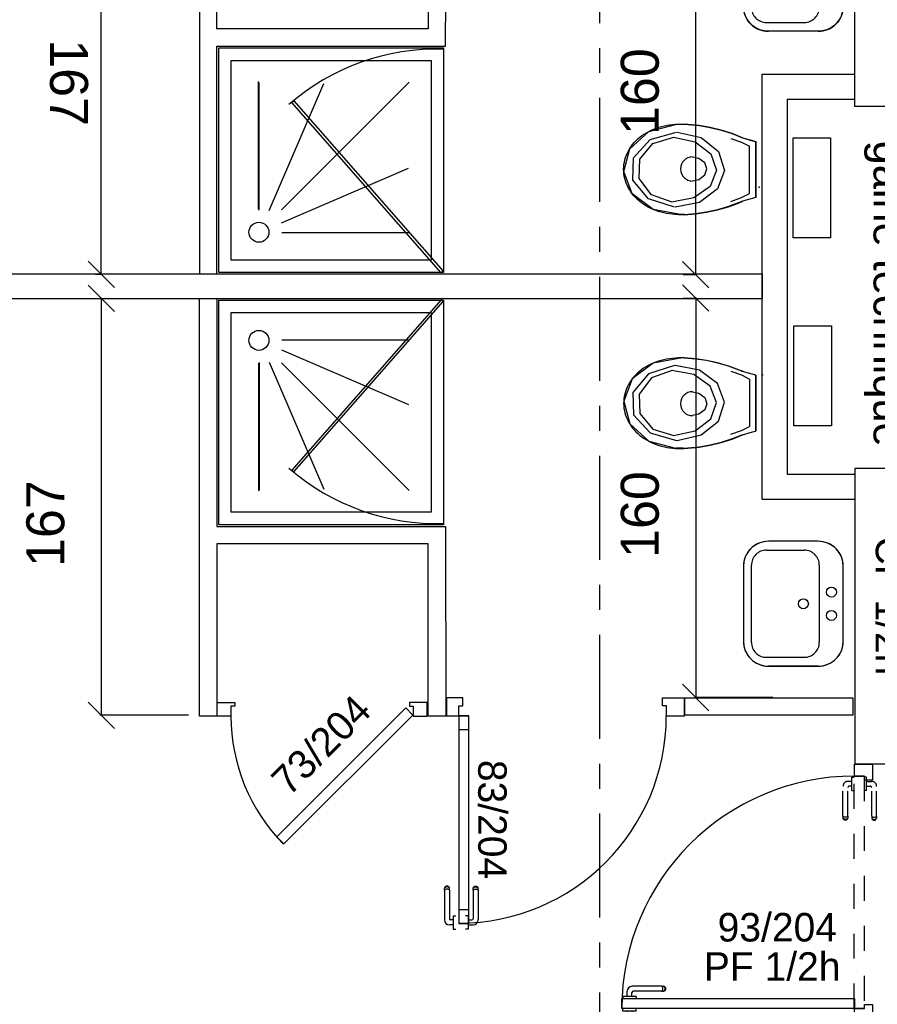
# Model space of a CAD drawing. Header units: millimetres. Extents: x -15 to 127, y -65 to 67.
# Tile 200 of 256: x 9.13 to 12.56, y 16.35 to 20.29. Entities that reach past the tile are written whole.
import ezdxf

# ---------------------------------------------------------------- set-up
doc = ezdxf.new("R2010")
doc.units = ezdxf.units.MM
doc.header["$MEASUREMENT"] = 0
doc.linetypes.add('PC_DASH_3', pattern=[0.055556, 0.027778, -0.027778])
doc.linetypes.add('PC_DASH_4', pattern=[0.638889, 0.416667, -0.083333, 0.055556, -0.083333])
doc.layers.add('structure rdc', color=7, linetype='Continuous')
doc.styles.get("Standard").update_dxf_attribs({"font": 'BKANT.TTF'})

# ---------------------------------------------------------------- blocks, each defined once
blk = doc.blocks.new('PD_4551')
at = {"layer": 'structure rdc', "color": 0}
for p, q in [((12.7998, -5.5965), (12.9518, -5.5966)), ((13.0078, -5.5611), (12.8078, -5.5611)), ((12.7078, -5.961), (12.7078, -5.661)), ((12.7398, -5.6565), (12.7398, -5.9656)), ((13.0118, -5.9656), (13.0118, -5.6566)), ((13.1078, -5.6611), (13.1078, -5.9611)), ((12.7998, -6.0256), (12.9518, -6.0256)), ((13.0077, -6.0611), (12.8077, -6.0611))]:
    blk.add_line(p, q, dxfattribs=at)
blk.add_lwpolyline([(13.0077, -6.0611), (12.8077, -6.0611), (12.7904, -6.0595), (12.7735, -6.055), (12.7578, -6.0477), (12.7435, -6.0377), (12.7312, -6.0253), (12.7212, -6.011), (12.7138, -5.9952), (12.7093, -5.9784), (12.7078, -5.961), (12.7078, -5.961), (12.7078, -5.661), (12.7093, -5.6437), (12.7139, -5.6268), (12.7212, -5.611), (12.7312, -5.5968), (12.7436, -5.5844), (12.7578, -5.5744), (12.7736, -5.5671), (12.7905, -5.5626), (12.8078, -5.5611), (12.8078, -5.5611), (13.0078, -5.5611), (13.0252, -5.5626), (13.042, -5.5671), (13.0578, -5.5745), (13.0721, -5.5845), (13.0844, -5.5968), (13.0944, -5.6111), (13.1018, -5.6269), (13.1063, -5.6438), (13.1078, -5.6611), (13.1078, -5.6611), (13.1078, -5.9611), (13.1062, -5.9785), (13.1017, -5.9953), (13.0944, -6.0111), (13.0844, -6.0254), (13.072, -6.0377), (13.0577, -6.0477), (13.042, -6.0551), (13.0251, -6.0596), (13.0077, -6.0611), (13.0077, -6.0611)], dxfattribs=at)
for centre in [(13.0602, -5.7644), (12.9478, -5.8111), (13.0602, -5.8578)]:
    blk.add_circle(centre, 0.02, dxfattribs=at)
for centre, radius, start, end in [((12.8078, -5.6611), 0.1, 89.9892, 179.9895), ((12.7998, -5.6565), 0.06, 89.9892, 179.9894), ((12.9518, -5.6566), 0.06, 359.9886, 89.9889), ((13.0078, -5.6611), 0.1, 359.9886, 89.9889), ((12.8078, -5.9611), 0.1, 179.9886, 269.9889), ((12.7998, -5.9656), 0.06, 179.9886, 269.9889), ((12.9518, -5.9656), 0.06, 269.9886, 359.9889), ((13.0078, -5.9611), 0.1, 269.9886, 359.9889)]:
    blk.add_arc(centre, radius, start, end, dxfattribs=at)
blk = doc.blocks.new('PD_4552')
at = {"layer": 'structure rdc', "color": 0}
for p, q in [((12.4686, -6.434), (12.4384, -6.434)), ((12.7576, -6.727), (12.7576, -6.5038)), ((12.7318, -6.7111), (12.7318, -6.5206)), ((12.4719, -6.796), (12.4484, -6.796))]:
    blk.add_line(p, q, dxfattribs=at)
for points in [[(12.7571, -6.7265), (12.7134, -6.7386), (12.7004, -6.7429), (12.7023, -6.7424), (12.6907, -6.7473), (12.6482, -6.7631), (12.6047, -6.7759), (12.5604, -6.7856), (12.5155, -6.7922), (12.4703, -6.7957), (12.4719, -6.7955), (12.4484, -6.7955), (12.4565, -6.7948), (12.4458, -6.795), (12.4344, -6.7947), (12.423, -6.7939), (12.4116, -6.7926), (12.4004, -6.7908), (12.3893, -6.7886), (12.3783, -6.7859), (12.3676, -6.7826), (12.357, -6.779), (12.3467, -6.7749), (12.3367, -6.7703), (12.327, -6.7653), (12.3176, -6.7599), (12.3085, -6.7541), (12.2999, -6.7479), (12.2916, -6.7414), (12.2838, -6.7345), (12.2764, -6.7273), (12.2695, -6.7197), (12.2631, -6.7119), (12.2571, -6.7038), (12.2517, -6.6954), (12.2468, -6.6869), (12.2425, -6.6781), (12.2387, -6.6692), (12.2356, -6.6601), (12.2329, -6.6509), (12.2309, -6.6416), (12.2295, -6.6322), (12.2286, -6.6227), (12.2284, -6.6132), (12.2287, -6.6038), (12.2297, -6.5943), (12.2312, -6.585), (12.2334, -6.5757), (12.2361, -6.5665), (12.2394, -6.5574), (12.2433, -6.5485), (12.2477, -6.5398), (12.2527, -6.5312), (12.2582, -6.5229), (12.2642, -6.5149), (12.2707, -6.5071), (12.2777, -6.4996), (12.2852, -6.4925), (12.2931, -6.4856), (12.3014, -6.4791), (12.3102, -6.473), (12.3193, -6.4673), (12.3287, -6.462), (12.3385, -6.4571), (12.3486, -6.4526), (12.3589, -6.4485), (12.3695, -6.445), (12.3803, -6.4418), (12.3913, -6.4392), (12.4024, -6.437), (12.4137, -6.4353), (12.425, -6.4342), (12.4364, -6.4335), (12.4384, -6.4335), (12.4686, -6.4335), (12.4703, -6.433), (12.4855, -6.4338), (12.5307, -6.4383), (12.5754, -6.446), (12.6194, -6.4567), (12.6626, -6.4705), (12.7048, -6.4873), (12.7004, -6.486), (12.7439, -6.4991), (12.7571, -6.5024), (12.7576, -6.5033), (12.7576, -6.7265)], [(12.4565, -6.7953), (12.3462, -6.7751), (12.2628, -6.712), (12.2286, -6.6229), (12.2528, -6.5315), (12.3288, -6.4624), (12.4364, -6.4339), (12.4364, -6.4339)], [(12.4319, -6.765), (12.3276, -6.7316), (12.2657, -6.6569), (12.2683, -6.5674), (12.3344, -6.4951), (12.4406, -6.4656)], [(12.4427, -6.4656), (12.5387, -6.4871), (12.608, -6.543), (12.632, -6.6182), (12.6042, -6.6926), (12.5322, -6.7463), (12.4351, -6.7649), (12.4351, -6.7649)], [(12.7048, -6.4878), (12.6626, -6.471), (12.6194, -6.4572), (12.5754, -6.4465), (12.5307, -6.4388), (12.4855, -6.4343), (12.4703, -6.4335)], [(12.4222, -6.745), (12.3399, -6.7161), (12.2912, -6.6512), (12.2932, -6.5735), (12.3454, -6.5106), (12.429, -6.485)], [(12.4284, -6.485), (12.5154, -6.5037), (12.5781, -6.5522), (12.5998, -6.6175), (12.5747, -6.6822), (12.5094, -6.7288), (12.4215, -6.7449), (12.4215, -6.7449)], [(12.6577, -6.4899), (12.7005, -6.5048), (12.7318, -6.5212)], [(12.7004, -6.4865), (12.7439, -6.4995), (12.7571, -6.5029)], [(12.4972, -6.6609), (12.4972, -6.6609), (12.5293, -6.6544), (12.5529, -6.6366), (12.5615, -6.6124), (12.5529, -6.5882), (12.5293, -6.5705), (12.4972, -6.564)], [(12.4703, -6.7961), (12.5155, -6.7927), (12.5604, -6.7861), (12.6047, -6.7764), (12.6482, -6.7636), (12.6907, -6.7478), (12.7023, -6.7429)], [(12.6577, -6.7424), (12.7005, -6.7275), (12.7318, -6.7111)], [(12.7571, -6.727), (12.7134, -6.7391), (12.7004, -6.7434)]]:
    blk.add_lwpolyline(points, dxfattribs=at)
blk.add_arc((12.5045, -6.6124), 0.0484, 90, 270, dxfattribs=at)
blk = doc.blocks.new('PD_4554')
at = {"layer": 'structure rdc', "color": 0}
for p, q in [((11.5464, -4.5246), (11.5312, -4.5246)), ((11.5464, -4.5091), (11.5464, -4.5075)), ((11.5464, -4.5075), (11.5465, -4.5075)), ((11.5464, -4.5138), (11.5464, -4.5091)), ((11.5464, -4.521), (11.5464, -4.5138)), ((11.5464, -4.5298), (11.5464, -4.521)), ((11.5464, -4.5392), (11.5464, -4.5298)), ((11.5465, -4.5075), (11.5563, -4.5075)), ((11.5563, -4.5075), (11.5564, -4.5075)), ((11.5112, -4.6637), (11.5112, -4.5447)), ((11.5309, -4.6637), (11.5309, -4.5494)), ((11.5464, -4.5444), (11.5359, -4.5444)), ((11.5464, -4.548), (11.5464, -4.5392)), ((11.5464, -4.5552), (11.5464, -4.548)), ((11.5464, -4.5599), (11.5464, -4.5552)), ((11.5464, -4.5615), (11.5464, -4.5599)), ((11.5464, -4.5615), (11.5465, -4.5615)), ((11.5465, -4.5615), (11.5563, -4.5615)), ((11.5563, -4.5615), (11.5564, -4.5615)), ((11.5112, -4.6637), (11.5112, -4.6698)), ((11.5112, -4.6698), (11.5112, -4.672)), ((11.5124, -4.6753), (11.5112, -4.672)), ((11.5146, -4.6667), (11.5124, -4.6653)), ((11.5146, -4.6751), (11.5124, -4.6727)), ((11.5146, -4.6779), (11.5124, -4.6753)), ((11.5176, -4.6676), (11.5146, -4.6667)), ((11.5176, -4.6767), (11.5146, -4.6751)), ((11.5176, -4.6797), (11.5146, -4.6779)), ((11.521, -4.6679), (11.5176, -4.6676)), ((11.521, -4.6772), (11.5176, -4.6767)), ((11.521, -4.6803), (11.5176, -4.6797)), ((11.5245, -4.6676), (11.521, -4.6679)), ((11.5245, -4.6767), (11.521, -4.6772)), ((11.5245, -4.6797), (11.521, -4.6803)), ((11.5275, -4.6667), (11.5245, -4.6676)), ((11.5275, -4.6751), (11.5245, -4.6767)), ((11.5275, -4.6779), (11.5245, -4.6797)), ((11.5297, -4.6653), (11.5275, -4.6667)), ((11.5297, -4.6727), (11.5275, -4.6751)), ((11.5297, -4.6753), (11.5275, -4.6779)), ((11.5309, -4.672), (11.5297, -4.6753)), ((11.5309, -4.6637), (11.5309, -4.6698)), ((11.5309, -4.6698), (11.5309, -4.672))]:
    blk.add_line(p, q, dxfattribs=at)
for centre, radius in [((11.5312, -4.5447), 0.02), ((11.5359, -4.5494), 0.00501)]:
    blk.add_arc(centre, radius, 90, 180, dxfattribs=at)
blk = doc.blocks.new('PD_4555')
at = {"layer": 'structure rdc', "color": 0}
for p, q in [((11.5956, -4.5075), (11.5955, -4.5075)), ((11.6054, -4.5075), (11.5956, -4.5075)), ((11.6055, -4.5075), (11.6054, -4.5075)), ((11.6055, -4.5091), (11.6055, -4.5075)), ((11.6055, -4.5138), (11.6055, -4.5091)), ((11.6055, -4.521), (11.6055, -4.5138)), ((11.6055, -4.5298), (11.6055, -4.521)), ((11.6055, -4.5246), (11.6258, -4.5246)), ((11.6055, -4.5392), (11.6055, -4.5298)), ((11.5956, -4.5615), (11.5955, -4.5615)), ((11.6054, -4.5615), (11.5956, -4.5615)), ((11.6055, -4.5615), (11.6054, -4.5615)), ((11.6055, -4.548), (11.6055, -4.5392)), ((11.6055, -4.5444), (11.6211, -4.5444)), ((11.6055, -4.5552), (11.6055, -4.548)), ((11.6055, -4.5599), (11.6055, -4.5552)), ((11.6055, -4.5615), (11.6055, -4.5599)), ((11.6261, -4.6637), (11.6261, -4.5494)), ((11.6458, -4.6637), (11.6458, -4.5447)), ((11.6261, -4.6637), (11.6261, -4.6698)), ((11.6261, -4.6698), (11.6261, -4.672)), ((11.6261, -4.672), (11.6273, -4.6753)), ((11.6273, -4.6653), (11.6295, -4.6667)), ((11.6273, -4.6727), (11.6295, -4.6751)), ((11.6273, -4.6753), (11.6295, -4.6779)), ((11.6295, -4.6667), (11.6325, -4.6676)), ((11.6295, -4.6751), (11.6325, -4.6767)), ((11.6295, -4.6779), (11.6325, -4.6797)), ((11.6325, -4.6676), (11.636, -4.6679)), ((11.6325, -4.6767), (11.636, -4.6772)), ((11.6325, -4.6797), (11.636, -4.6803)), ((11.636, -4.6679), (11.6394, -4.6676)), ((11.636, -4.6772), (11.6394, -4.6767)), ((11.636, -4.6803), (11.6394, -4.6797)), ((11.6394, -4.6676), (11.6424, -4.6667)), ((11.6394, -4.6767), (11.6424, -4.6751)), ((11.6394, -4.6797), (11.6424, -4.6779)), ((11.6424, -4.6667), (11.6446, -4.6653)), ((11.6424, -4.6751), (11.6446, -4.6727)), ((11.6424, -4.6779), (11.6446, -4.6753)), ((11.6446, -4.6753), (11.6458, -4.672)), ((11.6458, -4.6637), (11.6458, -4.6698)), ((11.6458, -4.6698), (11.6458, -4.672))]:
    blk.add_line(p, q, dxfattribs=at)
for centre, radius in [((11.6258, -4.5447), 0.02), ((11.6211, -4.5494), 0.00501)]:
    blk.add_arc(centre, radius, 0, 90, dxfattribs=at)
blk = doc.blocks.new('PD_4553')
at = {"layer": 'structure rdc'}
for name in ['PD_4554', 'PD_4555']:
    blk.add_blockref(name, (0, 0), dxfattribs=at)
blk = doc.blocks.new('PD_4557')
at = {"layer": 'structure rdc', "color": 0}
for p, q in [((12.4005, -5.3619), (12.4726, -5.3619)), ((12.4726, -5.434), (12.4726, -5.3619)), ((12.3846, -5.434), (12.4726, -5.434))]:
    blk.add_line(p, q, dxfattribs=at)
blk.add_lwpolyline([(12.4005, -5.3619), (12.4005, -5.402), (12.3846, -5.402), (12.3846, -5.434), (12.4005, -5.434)], dxfattribs=at)
blk = doc.blocks.new('PD_4558')
at = {"layer": 'structure rdc', "color": 0}
for points in [[(11.6092, -4.5849), (11.5692, -4.5849), (11.5692, -4.5313), (11.6092, -4.5313), (11.6092, -4.5849)], [(11.6092, -5.3613), (11.5692, -5.3613), (11.5692, -5.3078), (11.6092, -5.3078), (11.6092, -5.3613)]]:
    blk.add_lwpolyline(points, dxfattribs=at)
blk = doc.blocks.new('PD_4556')
at = {"layer": 'structure rdc', "color": 0}
blk.add_line((11.5191, -5.434), (11.5191, -5.3619), dxfattribs=at)
for points in [[(11.5692, -4.5309), (11.6092, -4.5309), (11.6092, -5.3619), (11.5692, -5.3619), (11.5692, -4.5309)], [(11.5692, -5.402), (11.5851, -5.402), (11.5851, -5.434), (11.5191, -5.434), (11.5191, -5.3619), (11.5692, -5.3619), (11.5692, -5.402)]]:
    blk.add_lwpolyline(points, dxfattribs=at)
blk.add_arc((11.5692, -5.3619), 0.83, 0, 90, dxfattribs=at)
at = {"layer": 'structure rdc'}
for name in ['PD_4558', 'PD_4557']:
    blk.add_blockref(name, (0, 0), dxfattribs=at)
blk = doc.blocks.new('PD_4560')
at = {"layer": 'structure rdc', "color": 0}
for p, q in [((12.464, -5.3828), (12.5698, -5.4886)), ((12.5169, -7.0357), (12.5169, -5.4357)), ((12.5698, -7.0886), (12.464, -6.9828))]:
    blk.add_line(p, q, dxfattribs=at)
at = {"layer": 'structure rdc', "color": 0, "insert": (12.217, -6.3029), "char_height": 0.152135, "width": 0.352778, "attachment_point": 2, "rotation": 90}
blk.add_mtext('{\\fArial|b0|i0|c0|p34;\\W0.98;160}', dxfattribs=at)
blk = doc.blocks.new('PD_4559')
at = {"layer": 'structure rdc', "color": 0}
for p, q in [((12.8258, -5.4357), (12.5119, -5.4357)), ((12.4662, -7.0357), (12.5219, -7.0357))]:
    blk.add_line(p, q, dxfattribs=at)
at = {"layer": 'structure rdc'}
blk.add_blockref('PD_4560', (0, 0), dxfattribs=at)
blk = doc.blocks.new('PD_4561')
at = {"layer": 'structure rdc', "color": 0}
for p, q in [((10.7668, -6.7741), (10.7668, -6.2628)), ((10.7696, -6.7771), (10.7696, -6.2658)), ((10.8088, -6.7789), (11.0282, -6.2706)), ((11.3702, -6.2646), (10.8585, -6.7764)), ((10.8585, -6.8283), (11.3668, -6.609)), ((10.8602, -6.8676), (11.3716, -6.8676))]:
    blk.add_line(p, q, dxfattribs=at)
for points in [[(11.5073, -7.0276), (10.6073, -7.0276), (10.6073, -6.1276), (11.5073, -6.1276), (11.5073, -7.0276)], [(11.4573, -6.9776), (10.6573, -6.9776), (10.6573, -6.1776), (11.4573, -6.1776), (11.4573, -6.9776)]]:
    blk.add_lwpolyline(points, dxfattribs=at)
blk.add_circle((10.7683, -6.8661), 0.04, dxfattribs=at)
blk = doc.blocks.new('PD_4562')
at = {"layer": 'structure rdc', "color": 0}
for points in [[(10.8402, -4.8774), (10.8684, -4.8492), (11.3846, -5.3653), (11.3564, -5.3936), (10.8402, -4.8774)], [(10.6013, -5.361), (10.6013, -5.416), (10.6713, -5.416), (10.6713, -5.401), (10.6563, -5.401), (10.6563, -5.361), (10.6013, -5.361)], [(11.4413, -5.361), (11.4413, -5.416), (11.3713, -5.416), (11.3713, -5.401), (11.3863, -5.401), (11.3863, -5.361), (11.4413, -5.361)]]:
    blk.add_lwpolyline(points, dxfattribs=at)
blk.add_arc((11.3863, -5.361), 0.73, 135.3329, 180, dxfattribs=at)
at = {"layer": 'structure rdc', "color": 0, "insert": (10.9329, -5.0402), "char_height": 0.114102, "width": 0.493889, "attachment_point": 1, "rotation": 315}
blk.add_mtext('{\\fArial|b0|i0|c0|p34;\\W0.98;73/204}', dxfattribs=at)
blk = doc.blocks.new('PD_4564')
at = {"layer": 'structure rdc', "color": 0}
for p, q in [((10.0841, -5.3115), (10.19, -5.4174)), ((10.137, -7.0342), (10.137, -5.3645)), ((10.19, -7.0871), (10.0841, -6.9813))]:
    blk.add_line(p, q, dxfattribs=at)
at = {"layer": 'structure rdc', "color": 0, "insert": (10.0841, -6.2666), "char_height": 0.152135, "width": 0.352778, "attachment_point": 2, "rotation": 270}
blk.add_mtext('{\\fArial|b0|i0|c0|p34;\\W0.98;167}', dxfattribs=at)
blk = doc.blocks.new('PD_4563')
at = {"layer": 'structure rdc', "color": 0}
for p, q in [((10.4869, -5.3645), (10.132, -5.3645)), ((10.1142, -7.0342), (10.142, -7.0342))]:
    blk.add_line(p, q, dxfattribs=at)
at = {"layer": 'structure rdc'}
blk.add_blockref('PD_4564', (0, 0), dxfattribs=at)
blk = doc.blocks.new('PD_4550')
at = {"layer": 'structure rdc', "color": 0}
for p, q in [((10.5302, -5.361), (10.5299, -7.0354)), ((10.6002, -5.361), (10.5302, -5.361)), ((10.6001, -6.0511), (10.6002, -5.361)), ((11.516, -5.361), (11.446, -5.361)), ((11.446, -5.361), (11.446, -6.051)), ((11.5159, -6.1209), (11.516, -5.361)), ((11.446, -6.051), (10.6001, -6.0511)), ((10.5999, -7.0354), (10.6, -6.1209)), ((10.6, -6.1209), (11.5159, -6.1209))]:
    blk.add_line(p, q, dxfattribs=at)
blk.add_lwpolyline([(12.4726, -5.3643), (12.4725, -5.4343), (13.1454, -5.4347), (13.1454, -5.3647), (12.4726, -5.3643)], dxfattribs=at)
blk.add_point((12.7576, -6.6154), dxfattribs=at)
at = {"layer": 'structure rdc'}
for name in ['PD_4553', 'PD_4556', 'PD_4562', 'PD_4563', 'PD_4559', 'PD_4551', 'PD_4561', 'PD_4552']:
    blk.add_blockref(name, (0, 0), dxfattribs=at)
at = {"layer": 'structure rdc', "color": 0, "insert": (11.7602, -4.7478), "char_height": 0.114102, "width": 0.529167, "attachment_point": 1, "rotation": 270}
blk.add_mtext('{\\fArial|b0|i0|c0|p34;\\W0.98; 83/204}', dxfattribs=at)
blk = doc.blocks.new('PD_4565')
at = {"layer": 'structure rdc', "color": 0}
blk.add_lwpolyline([(11.5053, -7.0216), (11.4978, -7.0282), (10.9004, -6.3461), (10.9076, -6.3391), (11.5053, -7.0216)], dxfattribs=at)
blk.add_arc((11.4833, -7.0386), 0.9067, 88.4412, 130.9845, dxfattribs=at)
blk = doc.blocks.new('PD_4549')
at = {"layer": 'structure rdc'}
for name in ['PD_4550', 'PD_4565']:
    blk.add_blockref(name, (0, 0), dxfattribs=at)
blk = doc.blocks.new('PD_4585')
at = {"layer": 'structure rdc', "color": 0}
for p, q in [((13.0077, -8.104), (12.8077, -8.104)), ((12.7998, -8.1395), (12.9518, -8.1395)), ((12.7398, -8.5086), (12.7398, -8.1995)), ((13.0118, -8.1995), (13.0118, -8.5085)), ((12.7078, -8.2041), (12.7078, -8.5041)), ((13.1078, -8.504), (13.1078, -8.204)), ((12.7998, -8.5686), (12.9518, -8.5685)), ((13.0078, -8.604), (12.8078, -8.604))]:
    blk.add_line(p, q, dxfattribs=at)
blk.add_lwpolyline([(13.0077, -8.104), (12.8077, -8.104), (12.7904, -8.1056), (12.7735, -8.1101), (12.7578, -8.1174), (12.7435, -8.1274), (12.7312, -8.1398), (12.7212, -8.154), (12.7138, -8.1698), (12.7093, -8.1867), (12.7078, -8.2041), (12.7078, -8.2041), (12.7078, -8.5041), (12.7093, -8.5214), (12.7139, -8.5383), (12.7212, -8.554), (12.7312, -8.5683), (12.7436, -8.5807), (12.7578, -8.5906), (12.7736, -8.598), (12.7905, -8.6025), (12.8078, -8.604), (12.8078, -8.604), (13.0078, -8.604), (13.0252, -8.6025), (13.042, -8.598), (13.0578, -8.5906), (13.0721, -8.5806), (13.0844, -8.5683), (13.0944, -8.554), (13.1018, -8.5382), (13.1063, -8.5213), (13.1078, -8.504), (13.1078, -8.504), (13.1078, -8.204), (13.1062, -8.1866), (13.1017, -8.1698), (13.0944, -8.154), (13.0844, -8.1397), (13.072, -8.1274), (13.0577, -8.1174), (13.042, -8.11), (13.0251, -8.1055), (13.0077, -8.104), (13.0077, -8.104)], dxfattribs=at)
for centre in [(13.0602, -8.3073), (12.9478, -8.354), (13.0602, -8.4007)]:
    blk.add_circle(centre, 0.02, dxfattribs=at)
for centre, radius, start, end in [((12.8078, -8.204), 0.1, 90.0111, 180.0114), ((13.0078, -8.204), 0.1, 0.0111, 90.0114), ((12.7998, -8.1995), 0.06, 90.0111, 180.0114), ((12.9518, -8.1995), 0.06, 0.0111, 90.0114), ((12.8078, -8.504), 0.1, 180.0105, 270.0108), ((12.7998, -8.5086), 0.06, 180.0106, 270.0108), ((12.9518, -8.5085), 0.06, 270.0111, 0.0114), ((13.0078, -8.504), 0.1, 270.0111, 0.0114)]:
    blk.add_arc(centre, radius, start, end, dxfattribs=at)
blk = doc.blocks.new('PD_4586')
at = {"layer": 'structure rdc', "color": 0}
for p, q in [((12.4719, -7.3691), (12.4484, -7.3691)), ((12.7576, -7.4381), (12.7576, -7.6613)), ((12.7318, -7.454), (12.7318, -7.6445)), ((12.4686, -7.7311), (12.4384, -7.7311))]:
    blk.add_line(p, q, dxfattribs=at)
for points in [[(12.7571, -7.4386), (12.7134, -7.4265), (12.7004, -7.4222), (12.7023, -7.4227), (12.6907, -7.4178), (12.6482, -7.402), (12.6047, -7.3892), (12.5604, -7.3795), (12.5155, -7.3729), (12.4703, -7.3694), (12.4719, -7.3696), (12.4484, -7.3696), (12.4565, -7.3703), (12.4458, -7.3701), (12.4344, -7.3704), (12.423, -7.3712), (12.4116, -7.3725), (12.4004, -7.3743), (12.3893, -7.3765), (12.3783, -7.3792), (12.3676, -7.3824), (12.357, -7.3861), (12.3467, -7.3902), (12.3367, -7.3948), (12.327, -7.3998), (12.3176, -7.4052), (12.3085, -7.411), (12.2999, -7.4172), (12.2916, -7.4237), (12.2838, -7.4306), (12.2764, -7.4378), (12.2695, -7.4454), (12.2631, -7.4532), (12.2571, -7.4613), (12.2517, -7.4696), (12.2468, -7.4782), (12.2425, -7.487), (12.2387, -7.4959), (12.2356, -7.505), (12.2329, -7.5142), (12.2309, -7.5235), (12.2295, -7.5329), (12.2286, -7.5424), (12.2284, -7.5518), (12.2287, -7.5613), (12.2297, -7.5707), (12.2312, -7.5801), (12.2334, -7.5894), (12.2361, -7.5986), (12.2394, -7.6077), (12.2433, -7.6166), (12.2477, -7.6253), (12.2527, -7.6339), (12.2582, -7.6422), (12.2642, -7.6502), (12.2707, -7.658), (12.2777, -7.6655), (12.2852, -7.6726), (12.2931, -7.6795), (12.3014, -7.686), (12.3102, -7.6921), (12.3193, -7.6978), (12.3287, -7.7031), (12.3385, -7.708), (12.3486, -7.7125), (12.3589, -7.7166), (12.3695, -7.7201), (12.3803, -7.7233), (12.3913, -7.7259), (12.4024, -7.7281), (12.4137, -7.7297), (12.425, -7.7309), (12.4364, -7.7316), (12.4384, -7.7316), (12.4686, -7.7316), (12.4703, -7.7321), (12.4855, -7.7313), (12.5307, -7.7268), (12.5754, -7.7191), (12.6194, -7.7084), (12.6626, -7.6946), (12.7048, -7.6778), (12.7004, -7.6791), (12.7439, -7.666), (12.7571, -7.6627), (12.7576, -7.6618), (12.7576, -7.4386)], [(12.4565, -7.3698), (12.3462, -7.39), (12.2628, -7.4531), (12.2286, -7.5422), (12.2528, -7.6336), (12.3288, -7.7027), (12.4364, -7.7312)], [(12.4703, -7.3689), (12.5155, -7.3724), (12.5604, -7.379), (12.6047, -7.3887), (12.6482, -7.4015), (12.6907, -7.4173), (12.7023, -7.4222)], [(12.4319, -7.4001), (12.3276, -7.4335), (12.2657, -7.5082), (12.2683, -7.5977), (12.3344, -7.67), (12.4406, -7.6995)], [(12.4427, -7.6995), (12.5387, -7.678), (12.608, -7.6221), (12.632, -7.5469), (12.6042, -7.4725), (12.5322, -7.4188), (12.4351, -7.4002)], [(12.4222, -7.4201), (12.3399, -7.449), (12.2912, -7.5139), (12.2932, -7.5916), (12.3454, -7.6545), (12.429, -7.6801)], [(12.4284, -7.6801), (12.5154, -7.6614), (12.5781, -7.6129), (12.5998, -7.5476), (12.5747, -7.4829), (12.5094, -7.4363), (12.4215, -7.4202)], [(12.6577, -7.4227), (12.7005, -7.4376), (12.7318, -7.454)], [(12.7571, -7.4381), (12.7134, -7.426), (12.7004, -7.4217)], [(12.4972, -7.5042), (12.5293, -7.5107), (12.5529, -7.5285), (12.5615, -7.5527), (12.5529, -7.5769), (12.5293, -7.5946), (12.4972, -7.6011)], [(12.6577, -7.6752), (12.7005, -7.6603), (12.7318, -7.6439)], [(12.7048, -7.6773), (12.6626, -7.6941), (12.6194, -7.7079), (12.5754, -7.7186), (12.5307, -7.7263), (12.4855, -7.7308), (12.4703, -7.7316)], [(12.7004, -7.6786), (12.7439, -7.6656), (12.7571, -7.6622)]]:
    blk.add_lwpolyline(points, dxfattribs=at)
blk.add_arc((12.5045, -7.5527), 0.0484, 90, 270, dxfattribs=at)
blk = doc.blocks.new('PD_4588')
at = {"layer": 'structure rdc', "color": 0}
for p, q in [((11.5124, -9.4898), (11.5112, -9.4931)), ((11.5112, -9.4953), (11.5112, -9.4931)), ((11.5112, -9.5014), (11.5112, -9.4953)), ((11.5112, -9.5014), (11.5112, -9.6204)), ((11.5146, -9.4872), (11.5124, -9.4898)), ((11.5146, -9.49), (11.5124, -9.4924)), ((11.5146, -9.4984), (11.5124, -9.4997)), ((11.5176, -9.4854), (11.5146, -9.4872)), ((11.5176, -9.4884), (11.5146, -9.49)), ((11.5176, -9.4975), (11.5146, -9.4984)), ((11.521, -9.4848), (11.5176, -9.4854)), ((11.521, -9.4879), (11.5176, -9.4884)), ((11.521, -9.4972), (11.5176, -9.4975)), ((11.5245, -9.4854), (11.521, -9.4848)), ((11.5245, -9.4884), (11.521, -9.4879)), ((11.5245, -9.4975), (11.521, -9.4972)), ((11.5275, -9.4872), (11.5245, -9.4854)), ((11.5275, -9.49), (11.5245, -9.4884)), ((11.5275, -9.4984), (11.5245, -9.4975)), ((11.5297, -9.4898), (11.5275, -9.4872)), ((11.5297, -9.4924), (11.5275, -9.49)), ((11.5297, -9.4997), (11.5275, -9.4984)), ((11.5309, -9.4931), (11.5297, -9.4898)), ((11.5309, -9.4953), (11.5309, -9.4931)), ((11.5309, -9.5014), (11.5309, -9.4953)), ((11.5309, -9.5014), (11.5309, -9.6157)), ((11.5464, -9.6207), (11.5359, -9.6207)), ((11.5464, -9.6036), (11.5464, -9.6052)), ((11.5464, -9.6036), (11.5465, -9.6036)), ((11.5464, -9.6052), (11.5464, -9.6099)), ((11.5464, -9.6099), (11.5464, -9.6171)), ((11.5464, -9.6171), (11.5464, -9.6259)), ((11.5465, -9.6036), (11.5563, -9.6036)), ((11.5563, -9.6036), (11.5564, -9.6036)), ((11.5464, -9.6405), (11.5312, -9.6405)), ((11.5464, -9.6259), (11.5464, -9.6353)), ((11.5464, -9.6353), (11.5464, -9.6441)), ((11.5464, -9.6441), (11.5464, -9.6513)), ((11.5464, -9.6513), (11.5464, -9.656)), ((11.5464, -9.656), (11.5464, -9.6576)), ((11.5464, -9.6576), (11.5465, -9.6576)), ((11.5465, -9.6576), (11.5563, -9.6576)), ((11.5563, -9.6576), (11.5564, -9.6576))]:
    blk.add_line(p, q, dxfattribs=at)
for centre, radius in [((11.5312, -9.6204), 0.02), ((11.5359, -9.6157), 0.00501)]:
    blk.add_arc(centre, radius, 180, 270, dxfattribs=at)
blk = doc.blocks.new('PD_4589')
at = {"layer": 'structure rdc', "color": 0}
for p, q in [((11.6261, -9.4931), (11.6273, -9.4898)), ((11.6261, -9.4953), (11.6261, -9.4931)), ((11.6261, -9.5014), (11.6261, -9.4953)), ((11.6261, -9.5014), (11.6261, -9.6157)), ((11.6273, -9.4898), (11.6295, -9.4872)), ((11.6273, -9.4924), (11.6295, -9.49)), ((11.6273, -9.4997), (11.6295, -9.4984)), ((11.6295, -9.4872), (11.6325, -9.4854)), ((11.6295, -9.49), (11.6325, -9.4884)), ((11.6295, -9.4984), (11.6325, -9.4975)), ((11.6325, -9.4854), (11.636, -9.4848)), ((11.6325, -9.4884), (11.636, -9.4879)), ((11.6325, -9.4975), (11.636, -9.4972)), ((11.636, -9.4848), (11.6394, -9.4854)), ((11.636, -9.4879), (11.6394, -9.4884)), ((11.636, -9.4972), (11.6394, -9.4975)), ((11.6394, -9.4854), (11.6424, -9.4872)), ((11.6394, -9.4884), (11.6424, -9.49)), ((11.6394, -9.4975), (11.6424, -9.4984)), ((11.6424, -9.4872), (11.6446, -9.4898)), ((11.6424, -9.49), (11.6446, -9.4924)), ((11.6424, -9.4984), (11.6446, -9.4997)), ((11.6446, -9.4898), (11.6458, -9.4931)), ((11.6458, -9.4953), (11.6458, -9.4931)), ((11.6458, -9.5014), (11.6458, -9.4953)), ((11.6458, -9.5014), (11.6458, -9.6204)), ((11.5956, -9.6036), (11.5955, -9.6036)), ((11.6054, -9.6036), (11.5956, -9.6036)), ((11.6055, -9.6036), (11.6054, -9.6036)), ((11.6055, -9.6036), (11.6055, -9.6052)), ((11.6055, -9.6052), (11.6055, -9.6099)), ((11.6055, -9.6099), (11.6055, -9.6171)), ((11.6055, -9.6171), (11.6055, -9.6259)), ((11.6055, -9.6207), (11.6211, -9.6207)), ((11.5956, -9.6576), (11.5955, -9.6576)), ((11.6054, -9.6576), (11.5956, -9.6576)), ((11.6055, -9.6576), (11.6054, -9.6576)), ((11.6055, -9.6259), (11.6055, -9.6353)), ((11.6055, -9.6353), (11.6055, -9.6441)), ((11.6055, -9.6405), (11.6258, -9.6405)), ((11.6055, -9.6441), (11.6055, -9.6513)), ((11.6055, -9.6513), (11.6055, -9.656)), ((11.6055, -9.656), (11.6055, -9.6576))]:
    blk.add_line(p, q, dxfattribs=at)
for centre, radius in [((11.6211, -9.6157), 0.00501), ((11.6258, -9.6204), 0.02)]:
    blk.add_arc(centre, radius, 270, 0, dxfattribs=at)
blk = doc.blocks.new('PD_4587')
at = {"layer": 'structure rdc'}
for name in ['PD_4588', 'PD_4589']:
    blk.add_blockref(name, (0, 0), dxfattribs=at)
blk = doc.blocks.new('PD_4591')
at = {"layer": 'structure rdc', "color": 0}
for p, q in [((12.3846, -8.7311), (12.4726, -8.7311)), ((12.4726, -8.7311), (12.4726, -8.8031)), ((12.4005, -8.8031), (12.4726, -8.8031))]:
    blk.add_line(p, q, dxfattribs=at)
blk.add_lwpolyline([(12.4005, -8.8031), (12.4005, -8.7631), (12.3846, -8.7631), (12.3846, -8.7311), (12.4005, -8.7311)], dxfattribs=at)
blk = doc.blocks.new('PD_4592')
at = {"layer": 'structure rdc', "color": 0}
for points in [[(11.6092, -8.8038), (11.5692, -8.8038), (11.5692, -8.8573), (11.6092, -8.8573), (11.6092, -8.8038)], [(11.6092, -9.5802), (11.5692, -9.5802), (11.5692, -9.6338), (11.6092, -9.6338), (11.6092, -9.5802)]]:
    blk.add_lwpolyline(points, dxfattribs=at)
blk = doc.blocks.new('PD_4590')
at = {"layer": 'structure rdc', "color": 0}
blk.add_line((11.5191, -8.7311), (11.5191, -8.8031), dxfattribs=at)
for points in [[(11.5692, -8.7631), (11.5851, -8.7631), (11.5851, -8.7311), (11.5191, -8.7311), (11.5191, -8.8031), (11.5692, -8.8031), (11.5692, -8.7631)], [(11.5692, -9.6342), (11.6092, -9.6342), (11.6092, -8.8031), (11.5692, -8.8031), (11.5692, -9.6342)]]:
    blk.add_lwpolyline(points, dxfattribs=at)
blk.add_arc((11.5692, -8.8031), 0.83, 270, 0, dxfattribs=at)
at = {"layer": 'structure rdc'}
for name in ['PD_4591', 'PD_4592']:
    blk.add_blockref(name, (0, 0), dxfattribs=at)
blk = doc.blocks.new('PD_4594')
at = {"layer": 'structure rdc', "color": 0}
for p, q in [((12.464, -7.0765), (12.5698, -7.1823)), ((12.5169, -7.1294), (12.5169, -8.7294)), ((12.5698, -8.7823), (12.464, -8.6765))]:
    blk.add_line(p, q, dxfattribs=at)
at = {"layer": 'structure rdc', "color": 0, "insert": (12.217, -7.9966), "char_height": 0.152135, "width": 0.352778, "attachment_point": 2, "rotation": 90}
blk.add_mtext('{\\fArial|b0|i0|c0|p34;\\W0.98;160}', dxfattribs=at)
blk = doc.blocks.new('PD_4593')
at = {"layer": 'structure rdc', "color": 0}
for p, q in [((12.4662, -7.1294), (12.5219, -7.1294)), ((12.8258, -8.7294), (12.5119, -8.7294))]:
    blk.add_line(p, q, dxfattribs=at)
at = {"layer": 'structure rdc'}
blk.add_blockref('PD_4594', (0, 0), dxfattribs=at)
blk = doc.blocks.new('PD_4595')
at = {"layer": 'structure rdc', "color": 0}
for p, q in [((10.8602, -7.2975), (11.3716, -7.2975)), ((10.8585, -7.3367), (11.3668, -7.5561)), ((10.7668, -7.391), (10.7668, -7.9023)), ((10.7696, -7.388), (10.7696, -7.8993)), ((10.8088, -7.3862), (11.0282, -7.8945)), ((11.3702, -7.9004), (10.8585, -7.3887))]:
    blk.add_line(p, q, dxfattribs=at)
for points in [[(11.5073, -8.0375), (10.6073, -8.0375), (10.6073, -7.1375), (11.5073, -7.1375), (11.5073, -8.0375)], [(11.4573, -7.9875), (10.6573, -7.9875), (10.6573, -7.1875), (11.4573, -7.1875), (11.4573, -7.9875)]]:
    blk.add_lwpolyline(points, dxfattribs=at)
blk.add_circle((10.7683, -7.299), 0.04, dxfattribs=at)
blk = doc.blocks.new('PD_4596')
at = {"layer": 'structure rdc', "color": 0}
for points in [[(10.6013, -8.8041), (10.6013, -8.7491), (10.6713, -8.7491), (10.6713, -8.7641), (10.6563, -8.7641), (10.6563, -8.8041), (10.6013, -8.8041)], [(11.4413, -8.8041), (11.4413, -8.7491), (11.3713, -8.7491), (11.3713, -8.7641), (11.3863, -8.7641), (11.3863, -8.8041), (11.4413, -8.8041)], [(10.8402, -9.2877), (10.8684, -9.3159), (11.3846, -8.7998), (11.3564, -8.7715), (10.8402, -9.2877)]]:
    blk.add_lwpolyline(points, dxfattribs=at)
blk.add_arc((11.3863, -8.8041), 0.73, 180, 224.6671, dxfattribs=at)
at = {"layer": 'structure rdc', "color": 0, "insert": (10.8082, -9.0481), "char_height": 0.114102, "width": 0.493889, "attachment_point": 1, "rotation": 45}
blk.add_mtext('{\\fArial|b0|i0|c0|p34;\\W0.98;73/204}', dxfattribs=at)
blk = doc.blocks.new('PD_4598')
at = {"layer": 'structure rdc', "color": 0}
for p, q in [((10.0841, -7.078), (10.19, -7.1838)), ((10.137, -7.1309), (10.137, -8.8006)), ((10.19, -8.8536), (10.0841, -8.7477))]:
    blk.add_line(p, q, dxfattribs=at)
at = {"layer": 'structure rdc', "color": 0, "insert": (9.8372, -8.033), "char_height": 0.152135, "width": 0.352778, "attachment_point": 2, "rotation": 90}
blk.add_mtext('{\\fArial|b0|i0|c0|p34;\\W0.98;167}', dxfattribs=at)
blk = doc.blocks.new('PD_4597')
at = {"layer": 'structure rdc', "color": 0}
for p, q in [((10.1142, -7.1309), (10.142, -7.1309)), ((10.4869, -8.8006), (10.132, -8.8006))]:
    blk.add_line(p, q, dxfattribs=at)
at = {"layer": 'structure rdc'}
blk.add_blockref('PD_4598', (0, 0), dxfattribs=at)
blk = doc.blocks.new('PD_4584')
at = {"layer": 'structure rdc', "color": 0}
for p, q in [((10.5302, -8.8041), (10.5299, -7.1297)), ((10.5999, -7.1297), (10.6, -8.0441)), ((10.6, -8.0441), (11.5159, -8.0441)), ((11.5159, -8.0441), (11.516, -8.8041)), ((11.446, -8.1141), (10.6001, -8.114)), ((10.6001, -8.114), (10.6002, -8.8041)), ((11.446, -8.8041), (11.446, -8.1141)), ((10.6002, -8.8041), (10.5302, -8.8041)), ((11.516, -8.8041), (11.446, -8.8041))]:
    blk.add_line(p, q, dxfattribs=at)
blk.add_lwpolyline([(12.4726, -8.8008), (12.4725, -8.7308), (13.1454, -8.7304), (13.1454, -8.8004), (12.4726, -8.8008)], dxfattribs=at)
blk.add_point((12.7576, -7.5497), dxfattribs=at)
at = {"layer": 'structure rdc'}
for name in ['PD_4597', 'PD_4593', 'PD_4595', 'PD_4586', 'PD_4585', 'PD_4596', 'PD_4590', 'PD_4587']:
    blk.add_blockref(name, (0, 0), dxfattribs=at)
at = {"layer": 'structure rdc', "color": 0, "insert": (11.7602, -8.936), "char_height": 0.114102, "width": 0.529167, "attachment_point": 1, "rotation": 270}
blk.add_mtext('{\\fArial|b0|i0|c0|p34;\\W0.98; 83/204}', dxfattribs=at)
blk = doc.blocks.new('PD_4599')
at = {"layer": 'structure rdc', "color": 0}
blk.add_lwpolyline([(11.5053, -7.1435), (11.4978, -7.1369), (10.9004, -7.819), (10.9076, -7.826), (11.5053, -7.1435)], dxfattribs=at)
blk.add_arc((11.4833, -7.1265), 0.9067, 229.0155, 271.5588, dxfattribs=at)
blk = doc.blocks.new('PD_4583')
at = {"layer": 'structure rdc'}
for name in ['PD_4584', 'PD_4599']:
    blk.add_blockref(name, (0, 0), dxfattribs=at)
blk = doc.blocks.new('PD_4748')
at = {"layer": 'structure rdc', "color": 0}
for p, q in [((12.2248, -9.9759), (12.2248, -9.9758)), ((12.2248, -9.9857), (12.2248, -9.9759)), ((12.2789, -9.9759), (12.2789, -9.9758)), ((12.2789, -9.9857), (12.2789, -9.9759)), ((12.2248, -9.9858), (12.2248, -9.9857)), ((12.2265, -9.9858), (12.2248, -9.9858)), ((12.2312, -9.9858), (12.2265, -9.9858)), ((12.2384, -9.9858), (12.2312, -9.9858)), ((12.2472, -9.9858), (12.2384, -9.9858)), ((12.242, -9.9858), (12.242, -10.001)), ((12.2566, -9.9858), (12.2472, -9.9858)), ((12.2654, -9.9858), (12.2566, -9.9858)), ((12.2617, -9.9858), (12.2617, -9.9963)), ((12.2726, -9.9858), (12.2654, -9.9858)), ((12.381, -10.0013), (12.2668, -10.0013)), ((12.2773, -9.9858), (12.2726, -9.9858)), ((12.2789, -9.9858), (12.2773, -9.9858)), ((12.2789, -9.9858), (12.2789, -9.9857)), ((12.381, -10.0013), (12.3872, -10.0013)), ((12.3827, -10.0025), (12.3841, -10.0047)), ((12.3841, -10.0047), (12.385, -10.0077)), ((12.385, -10.0146), (12.3841, -10.0176)), ((12.385, -10.0077), (12.3853, -10.0111)), ((12.3853, -10.0111), (12.385, -10.0146)), ((12.3872, -10.0013), (12.3894, -10.0013)), ((12.3894, -10.0013), (12.3926, -10.0025)), ((12.3901, -10.0025), (12.3925, -10.0047)), ((12.3925, -10.0047), (12.3941, -10.0077)), ((12.3941, -10.0146), (12.3925, -10.0176)), ((12.3926, -10.0025), (12.3953, -10.0047)), ((12.3941, -10.0077), (12.3946, -10.0111)), ((12.3946, -10.0111), (12.3941, -10.0146)), ((12.3953, -10.0047), (12.397, -10.0077)), ((12.397, -10.0146), (12.3953, -10.0176)), ((12.397, -10.0077), (12.3977, -10.0111)), ((12.3977, -10.0111), (12.397, -10.0146)), ((12.381, -10.021), (12.262, -10.021)), ((12.381, -10.021), (12.3872, -10.021)), ((12.3841, -10.0176), (12.3827, -10.0198)), ((12.3872, -10.021), (12.3894, -10.021)), ((12.3926, -10.0198), (12.3894, -10.021)), ((12.3925, -10.0176), (12.3901, -10.0198)), ((12.3953, -10.0176), (12.3926, -10.0198))]:
    blk.add_line(p, q, dxfattribs=at)
for centre, radius in [((12.262, -10.001), 0.02), ((12.2668, -9.9963), 0.00501)]:
    blk.add_arc(centre, radius, 180, 270, dxfattribs=at)
blk = doc.blocks.new('PD_4749')
at = {"layer": 'structure rdc', "color": 0}
for p, q in [((12.381, -9.8863), (12.262, -9.8863)), ((12.381, -9.8863), (12.3872, -9.8863)), ((12.3841, -9.8898), (12.3827, -9.8875)), ((12.385, -9.8928), (12.3841, -9.8898)), ((12.3853, -9.8962), (12.385, -9.8928)), ((12.385, -9.8996), (12.3853, -9.8962)), ((12.3872, -9.8863), (12.3894, -9.8863)), ((12.3926, -9.8875), (12.3894, -9.8863)), ((12.3925, -9.8898), (12.3901, -9.8875)), ((12.3941, -9.8928), (12.3925, -9.8898)), ((12.3953, -9.8898), (12.3926, -9.8875)), ((12.3946, -9.8962), (12.3941, -9.8928)), ((12.3941, -9.8996), (12.3946, -9.8962)), ((12.397, -9.8928), (12.3953, -9.8898)), ((12.3977, -9.8962), (12.397, -9.8928)), ((12.397, -9.8996), (12.3977, -9.8962)), ((12.2265, -9.9267), (12.2248, -9.9267)), ((12.2248, -9.9267), (12.2248, -9.9268)), ((12.2248, -9.9268), (12.2248, -9.9366)), ((12.2248, -9.9366), (12.2248, -9.9367)), ((12.2312, -9.9267), (12.2265, -9.9267)), ((12.2384, -9.9267), (12.2312, -9.9267)), ((12.2472, -9.9267), (12.2384, -9.9267)), ((12.242, -9.9267), (12.242, -9.9064)), ((12.2566, -9.9267), (12.2472, -9.9267)), ((12.2654, -9.9267), (12.2566, -9.9267)), ((12.2617, -9.9267), (12.2617, -9.9111)), ((12.2726, -9.9267), (12.2654, -9.9267)), ((12.381, -9.9061), (12.2668, -9.9061)), ((12.2773, -9.9267), (12.2726, -9.9267)), ((12.2789, -9.9267), (12.2773, -9.9267)), ((12.2789, -9.9267), (12.2789, -9.9268)), ((12.2789, -9.9268), (12.2789, -9.9366)), ((12.2789, -9.9366), (12.2789, -9.9367)), ((12.381, -9.9061), (12.3872, -9.9061)), ((12.3827, -9.9049), (12.3841, -9.9026)), ((12.3841, -9.9026), (12.385, -9.8996)), ((12.3872, -9.9061), (12.3894, -9.9061)), ((12.3894, -9.9061), (12.3926, -9.9049)), ((12.3901, -9.9049), (12.3925, -9.9026)), ((12.3925, -9.9026), (12.3941, -9.8996)), ((12.3926, -9.9049), (12.3953, -9.9026)), ((12.3953, -9.9026), (12.397, -9.8996))]:
    blk.add_line(p, q, dxfattribs=at)
for centre, radius in [((12.262, -9.9064), 0.02), ((12.2668, -9.9111), 0.00501)]:
    blk.add_arc(centre, radius, 90, 180, dxfattribs=at)
blk = doc.blocks.new('PD_4747')
at = {"layer": 'structure rdc'}
for name in ['PD_4749', 'PD_4748']:
    blk.add_blockref(name, (0, 0), dxfattribs=at)
blk = doc.blocks.new('PD_4752')
at = {"layer": 'structure rdc', "color": 0, "linetype": 'PC_DASH_3'}
for p, q in [((13.1417, -9.0655), (13.1265, -9.0655)), ((13.1417, -9.05), (13.1417, -9.0483)), ((13.1417, -9.0483), (13.1418, -9.0483)), ((13.1417, -9.0547), (13.1417, -9.05)), ((13.1417, -9.0618), (13.1417, -9.0547)), ((13.1417, -9.0707), (13.1417, -9.0618)), ((13.1417, -9.0801), (13.1417, -9.0707)), ((13.1418, -9.0483), (13.1516, -9.0483)), ((13.1516, -9.0483), (13.1517, -9.0483)), ((13.1065, -9.2045), (13.1065, -9.0855)), ((13.1262, -9.2045), (13.1262, -9.0902)), ((13.1417, -9.0852), (13.1312, -9.0852)), ((13.1417, -9.0889), (13.1417, -9.0801)), ((13.1417, -9.0961), (13.1417, -9.0889)), ((13.1417, -9.1008), (13.1417, -9.0961)), ((13.1417, -9.1024), (13.1417, -9.1008)), ((13.1417, -9.1024), (13.1418, -9.1024)), ((13.1418, -9.1024), (13.1516, -9.1024)), ((13.1516, -9.1024), (13.1517, -9.1024)), ((13.1065, -9.2045), (13.1065, -9.2107)), ((13.1065, -9.2107), (13.1065, -9.2129)), ((13.1077, -9.2161), (13.1065, -9.2129)), ((13.1099, -9.2076), (13.1077, -9.2062)), ((13.1099, -9.216), (13.1077, -9.2136)), ((13.1099, -9.2188), (13.1077, -9.2161)), ((13.1129, -9.2085), (13.1099, -9.2076)), ((13.1129, -9.2175), (13.1099, -9.216)), ((13.1129, -9.2205), (13.1099, -9.2188)), ((13.1164, -9.2088), (13.1129, -9.2085)), ((13.1164, -9.2181), (13.1129, -9.2175)), ((13.1164, -9.2211), (13.1129, -9.2205)), ((13.1198, -9.2085), (13.1164, -9.2088)), ((13.1198, -9.2175), (13.1164, -9.2181)), ((13.1198, -9.2205), (13.1164, -9.2211)), ((13.1228, -9.2076), (13.1198, -9.2085)), ((13.1228, -9.216), (13.1198, -9.2175)), ((13.1228, -9.2188), (13.1198, -9.2205)), ((13.125, -9.2062), (13.1228, -9.2076)), ((13.125, -9.2136), (13.1228, -9.216)), ((13.125, -9.2161), (13.1228, -9.2188)), ((13.1262, -9.2129), (13.125, -9.2161)), ((13.1262, -9.2045), (13.1262, -9.2107)), ((13.1262, -9.2107), (13.1262, -9.2129))]:
    blk.add_line(p, q, dxfattribs=at)
for centre, radius in [((13.1265, -9.0855), 0.02), ((13.1312, -9.0902), 0.00501)]:
    blk.add_arc(centre, radius, 90, 180, dxfattribs=at)
blk = doc.blocks.new('PD_4753')
at = {"layer": 'structure rdc', "color": 0, "linetype": 'PC_DASH_3'}
for p, q in [((13.1909, -9.0483), (13.1908, -9.0483)), ((13.2007, -9.0483), (13.1909, -9.0483)), ((13.2008, -9.0483), (13.2007, -9.0483)), ((13.2008, -9.05), (13.2008, -9.0483)), ((13.2008, -9.0547), (13.2008, -9.05)), ((13.2008, -9.0618), (13.2008, -9.0547)), ((13.2008, -9.0707), (13.2008, -9.0618)), ((13.2008, -9.0655), (13.2211, -9.0655)), ((13.2008, -9.0801), (13.2008, -9.0707)), ((13.1909, -9.1024), (13.1908, -9.1024)), ((13.2007, -9.1024), (13.1909, -9.1024)), ((13.2008, -9.1024), (13.2007, -9.1024)), ((13.2008, -9.0889), (13.2008, -9.0801)), ((13.2008, -9.0852), (13.2164, -9.0852)), ((13.2008, -9.0961), (13.2008, -9.0889)), ((13.2008, -9.1008), (13.2008, -9.0961)), ((13.2008, -9.1024), (13.2008, -9.1008)), ((13.2214, -9.2045), (13.2214, -9.0902)), ((13.2411, -9.2045), (13.2411, -9.0855)), ((13.2214, -9.2045), (13.2214, -9.2107)), ((13.2214, -9.2107), (13.2214, -9.2129)), ((13.2214, -9.2129), (13.2226, -9.2161)), ((13.2226, -9.2062), (13.2248, -9.2076)), ((13.2226, -9.2136), (13.2248, -9.216)), ((13.2226, -9.2161), (13.2248, -9.2188)), ((13.2248, -9.2076), (13.2279, -9.2085)), ((13.2248, -9.216), (13.2279, -9.2175)), ((13.2248, -9.2188), (13.2279, -9.2205)), ((13.2279, -9.2085), (13.2313, -9.2088)), ((13.2279, -9.2175), (13.2313, -9.2181)), ((13.2279, -9.2205), (13.2313, -9.2211)), ((13.2313, -9.2088), (13.2347, -9.2085)), ((13.2313, -9.2181), (13.2347, -9.2175)), ((13.2313, -9.2211), (13.2347, -9.2205)), ((13.2347, -9.2085), (13.2377, -9.2076)), ((13.2347, -9.2175), (13.2377, -9.216)), ((13.2347, -9.2205), (13.2377, -9.2188)), ((13.2377, -9.2076), (13.24, -9.2062)), ((13.2377, -9.216), (13.24, -9.2136)), ((13.2377, -9.2188), (13.24, -9.2161)), ((13.24, -9.2161), (13.2411, -9.2129)), ((13.2411, -9.2045), (13.2411, -9.2107)), ((13.2411, -9.2107), (13.2411, -9.2129))]:
    blk.add_line(p, q, dxfattribs=at)
for centre, radius in [((13.2211, -9.0855), 0.02), ((13.2164, -9.0902), 0.00501)]:
    blk.add_arc(centre, radius, 0, 90, dxfattribs=at)
blk = doc.blocks.new('PD_4751')
at = {"layer": 'structure rdc'}
for name in ['PD_4752', 'PD_4753']:
    blk.add_blockref(name, (0, 0), dxfattribs=at)
blk = doc.blocks.new('PD_4750')
at = {"layer": 'structure rdc', "color": 0, "linetype": 'PC_DASH_3'}
blk.add_lwpolyline([(13.1517, -9.0443), (13.1918, -9.0443), (13.1918, -9.9756), (13.1517, -9.9756), (13.1517, -9.0443)], dxfattribs=at)
at = {"layer": 'structure rdc'}
blk.add_blockref('PD_4751', (0, 0), dxfattribs=at)
blk = doc.blocks.new('PD_4746')
at = {"layer": 'structure rdc', "color": 0}
for points in [[(13.2242, -8.9959), (13.2242, -9.0604), (13.1922, -9.0604), (13.1922, -9.0445), (13.1521, -9.0445), (13.1521, -8.9959), (13.2242, -8.9959)], [(12.2209, -9.9757), (12.2209, -9.9357), (13.1521, -9.9357), (13.1521, -9.9757), (12.2209, -9.9757)], [(13.1922, -9.9757), (13.1922, -9.9598), (13.2242, -9.9598), (13.2242, -10.0258), (13.1521, -10.0258), (13.1521, -9.9757), (13.1922, -9.9757)]]:
    blk.add_lwpolyline(points, dxfattribs=at)
blk.add_arc((13.1521, -9.9757), 0.9313, 90, 180, dxfattribs=at)
at = {"layer": 'structure rdc'}
for name in ['PD_4750', 'PD_4747']:
    blk.add_blockref(name, (0, 0), dxfattribs=at)

msp = doc.modelspace()

# ---------------------------------------------------------------- linework, layer by layer
at = {"layer": 'structure rdc', "color": 0, "linetype": 'PC_DASH_4'}
msp.add_line((11.452, 23.5606), (11.452, 2.1507), dxfattribs=at)
at = {"layer": 'structure rdc', "color": 0}
for p, q in [((12.1034, 18.3702), (12.1034, 20.0721)), ((12.1034, 20.0721), (12.4742, 20.0721)), ((12.203, 19.9721), (12.203, 18.4702)), ((12.203, 19.9721), (12.4742, 19.9721)), ((12.203, 18.4702), (12.4742, 18.4702)), ((12.1034, 18.3702), (12.4742, 18.3702))]:
    msp.add_line(p, q, dxfattribs=at)
for points in [[(12.6723, 21.1331), (12.6716, 19.9434), (12.4777, 19.9436), (12.4741, 19.9436), (12.4748, 21.1333), (12.6723, 21.1331)], [(12.3769, 19.817), (12.3769, 19.417), (12.2269, 19.417), (12.2269, 19.817), (12.3769, 19.817)], [(7.0601, 19.1721), (7.0601, 19.2721), (12.1039, 19.2721), (12.1039, 19.1721), (7.0601, 19.1721)], [(12.3805, 19.0644), (12.3805, 18.6644), (12.2305, 18.6644), (12.2305, 19.0644), (12.3805, 19.0644)], [(12.6723, 17.3103), (12.6716, 18.4934), (12.4777, 18.4933), (12.4741, 18.4933), (12.4748, 17.3102), (12.6723, 17.3103)]]:
    msp.add_lwpolyline(points, dxfattribs=at)
for p in [(12.0918, 19.6204), (12.1054, 18.8679)]:
    msp.add_point(p, dxfattribs=at)

# ---------------------------------------------------------------- block references
at = {"layer": 'structure rdc'}
for name in ['PD_4549', 'PD_4583', 'PD_4746']:
    msp.add_blockref(name, (-0.6795, 26.3053), dxfattribs=at)

# ---------------------------------------------------------------- texts
at = {"layer": 'structure rdc', "color": 0, "attachment_point": 1, "rotation": 270}
for s, insert, char_height, width in [('{\\fArial|b0|i0|c0|p34;\\W0.98;gaine technique}', (12.6762, 19.806), 0.12678, 1.252361), ('{\\fArial|b0|i0|c0|p34;\\W0.98;CF 1/2h}', (12.672, 18.2203), 0.114102, 0.564444)]:
    msp.add_mtext(s, dxfattribs=dict(at, insert=insert, char_height=char_height, width=width))
at = {"layer": 'structure rdc', "color": 0, "char_height": 0.114102, "attachment_point": 1}
for s, insert, width in [('{\\fArial|b0|i0|c0|p34;\\W0.98;93/204}', (11.9252, 16.7126), 0.493889), ('{\\fArial|b0|i0|c0|p34;\\W0.98;PF 1/2h}', (11.87, 16.5555), 0.564444)]:
    msp.add_mtext(s, dxfattribs=dict(at, insert=insert, width=width))

doc.saveas('drawing.dxf')
